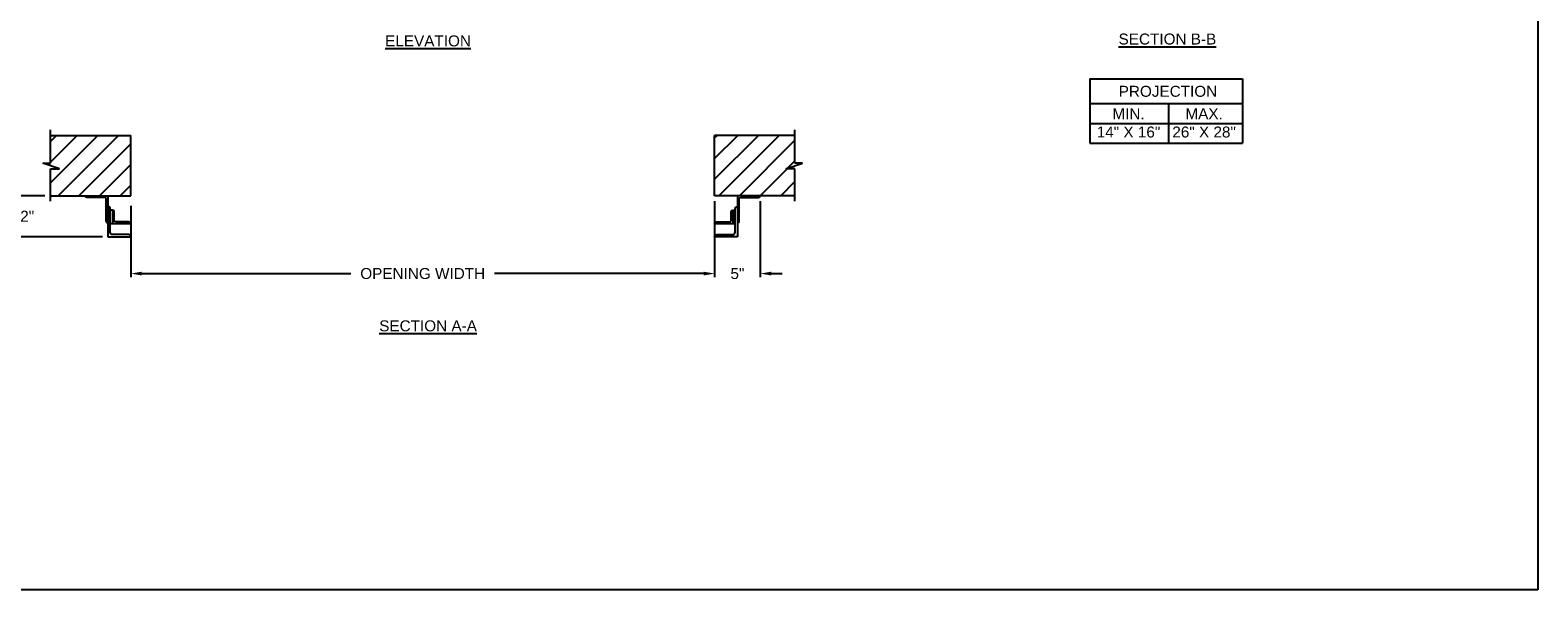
# Model space of a CAD drawing. Header units: inches. Extents: x 169.6 to 213.8, y 195 to 266.5.
# Tile 37 of 49: x 200.8 to 213.8, y 214.7 to 219.5. Entities that reach past the tile are written whole.
import ezdxf

# ---------------------------------------------------------------- set-up
doc = ezdxf.new("R2010")
doc.units = ezdxf.units.IN
doc.header["$LTSCALE"] = 0.25
doc.header["$MEASUREMENT"] = 0
doc.layers.add('ANNOTATIONS', color=1, linetype='Continuous')
doc.layers.add('CHAIN HOIST RH', color=7, linetype='Continuous')
doc.styles.add('ARIAL', font='arial.ttf', dxfattribs={"height": 0.09375})
doc.dimstyles.new('STANDARD$0', dxfattribs={"dimtxt": 0.09375, "dimasz": 0.09375, "dimexe": 0.03125, "dimexo": 0.046875, "dimgap": 0.09, "dimtad": 0, "dimtih": 1, "dimtoh": 1, "dimdec": 4, "dimzin": 0, "dimdsep": 46, "dimtxsty": 'ARIAL', "dimcen": 0.09, "dimadec": 0, "dimazin": 0, "dimtfac": 1, "dimtdec": 4, "dimtofl": 0, "dimtmove": 0, "dimatfit": 1, "dimfxl": 1, "dimtolj": 1, "dimtzin": 0, "dimarcsym": 0})
pattern_1 = [(45, (8.0003, -38.43853), (-0.08838835, 0.08838835), [])]

# ---------------------------------------------------------------- blocks, each defined once
blk = doc.blocks.new('*D38')
at = {"layer": 'ANNOTATIONS', "color": 0, "lineweight": -2, "transparency": 16777216}
for p, q in [((200.708, 218.201), (200.708, 218.295)), ((200.969, 218.107), (200.677, 218.107)), ((201.461, 217.755), (200.677, 217.755)), ((200.708, 217.662), (200.708, 217.568))]:
    blk.add_line(p, q, dxfattribs=at)
at = {"layer": 'ANNOTATIONS', "color": 0, "transparency": 16777216}
for points in [[(200.692, 218.201), (200.723, 218.201), (200.708, 218.107)], [(200.692, 217.662), (200.723, 217.662), (200.708, 217.755)]]:
    blk.add_solid(points, dxfattribs=at)
at = {"layer": 'defpoints', "color": 0, "transparency": 16777216}
for p in [(201.016, 218.107), (200.708, 217.755), (201.508, 217.755)]:
    blk.add_point(p, dxfattribs=at)
at = {"layer": 'ANNOTATIONS', "color": 0, "transparency": 16777216, "insert": (200.708, 217.931), "char_height": 0.0938, "attachment_point": 5, "style": 'ARIAL'}
blk.add_mtext('\\A1;4 1/2"', dxfattribs=at)
blk = doc.blocks.new('*D39')
at = {"layer": 'ANNOTATIONS', "color": 0, "lineweight": -2, "transparency": 16777216}
for p, q in [((206.704, 218.06), (206.704, 217.41)), ((207.094, 218.06), (207.094, 217.41)), ((206.61, 217.441), (206.516, 217.441)), ((207.188, 217.441), (207.282, 217.441))]:
    blk.add_line(p, q, dxfattribs=at)
at = {"layer": 'ANNOTATIONS', "color": 0, "transparency": 16777216}
for points in [[(206.61, 217.457), (206.61, 217.425), (206.704, 217.441)], [(207.188, 217.457), (207.188, 217.425), (207.094, 217.441)]]:
    blk.add_solid(points, dxfattribs=at)
at = {"layer": 'defpoints', "color": 0, "transparency": 16777216}
for p in [(206.704, 218.107), (207.094, 218.107), (207.094, 217.441)]:
    blk.add_point(p, dxfattribs=at)
at = {"layer": 'ANNOTATIONS', "color": 0, "transparency": 16777216, "insert": (206.899, 217.441), "char_height": 0.0938, "attachment_point": 5, "style": 'ARIAL'}
blk.add_mtext('\\A1;5"', dxfattribs=at)
blk = doc.blocks.new('*D46')
at = {"layer": 'ANNOTATIONS', "color": 0, "lineweight": -2, "transparency": 16777216}
for p, q in [((201.704, 218.021), (201.704, 217.41)), ((201.797, 217.441), (203.587, 217.441)), ((206.61, 217.441), (204.82, 217.441)), ((206.704, 217.488), (206.704, 217.472))]:
    blk.add_line(p, q, dxfattribs=at)
at = {"layer": 'ANNOTATIONS', "color": 0, "transparency": 16777216}
for points in [[(201.797, 217.457), (201.797, 217.425), (201.704, 217.441)], [(206.61, 217.457), (206.61, 217.425), (206.704, 217.441)]]:
    blk.add_solid(points, dxfattribs=at)
at = {"layer": 'defpoints', "color": 0, "transparency": 16777216}
for p in [(201.704, 218.068), (206.704, 217.441), (206.704, 217.441)]:
    blk.add_point(p, dxfattribs=at)
at = {"layer": 'ANNOTATIONS', "color": 0, "transparency": 16777216, "insert": (204.204, 217.441), "char_height": 0.09375, "attachment_point": 5, "style": 'ARIAL'}
blk.add_mtext('\\A1;OPENING WIDTH', dxfattribs=at)

msp = doc.modelspace()

# ---------------------------------------------------------------- hatches: boundary and pattern name
at = {"layer": 'CHAIN HOIST RH'}
h = msp.add_hatch(dxfattribs=at)
h.set_pattern_fill('ANSI31', color=256, style=0)
h.set_pattern_definition(pattern_1)
h.paths.add_polyline_path([(201.70373, 218.62271), (201.01623, 218.62271), (201.01623, 218.38551), (200.95212, 218.38551), (201.09419, 218.3386), (201.01623, 218.3386), (201.01623, 218.10708), (201.70373, 218.10708), (201.70373, 218.26959)])
h = msp.add_hatch(dxfattribs=at)
h.set_pattern_fill('ANSI31', color=256, style=0)
h.set_pattern_definition(pattern_1)
h.paths.add_polyline_path([(207.45533, 218.38551), (207.39123, 218.38551), (207.39123, 218.62271), (206.70373, 218.62271), (206.70373, 218.10708), (206.7219, 218.10708), (207.39123, 218.10708), (207.39123, 218.3386), (207.31326, 218.3386)])

# ---------------------------------------------------------------- linework, layer by layer
at = {"layer": 'ANNOTATIONS'}
for p, q in [((209.91719, 219.10674), (209.91719, 218.55537)), ((209.91719, 219.10674), (211.22496, 219.10674)), ((211.22496, 219.10674), (211.22496, 218.55537)), ((209.91719, 218.89527), (211.22496, 218.89527)), ((210.59005, 218.89527), (210.59005, 218.55537)), ((209.91719, 218.72532), (211.22496, 218.72532)), ((209.91719, 218.55537), (211.22496, 218.55537))]:
    msp.add_line(p, q, dxfattribs=at)
at = {"layer": 'CHAIN HOIST RH', "linetype": 'Continuous'}
for p, q in [((201.01623, 218.38551), (201.01623, 218.66958)), ((207.39123, 218.38551), (207.39123, 218.66958)), ((201.09419, 218.3386), (200.95212, 218.38551)), ((200.95212, 218.38551), (201.01623, 218.38551)), ((201.01623, 218.06021), (201.01623, 218.3386)), ((201.01623, 218.3386), (201.09419, 218.3386)), ((207.31326, 218.3386), (207.45533, 218.38551)), ((207.39123, 218.3386), (207.31326, 218.3386)), ((207.45533, 218.38551), (207.39123, 218.38551)), ((207.39123, 218.06021), (207.39123, 218.3386)), ((201.50835, 218.10708), (201.50835, 217.7554)), ((206.89911, 218.10708), (206.89911, 217.7554)), ((201.54742, 217.98495), (201.52788, 217.98495)), ((206.86003, 217.98495), (206.87957, 217.98495)), ((201.50835, 217.87263), (201.50835, 217.87263)), ((201.70373, 217.86772), (201.52788, 217.86772)), ((206.89911, 217.87263), (206.89911, 217.87263))]:
    msp.add_line(p, q, dxfattribs=at)
at = {"layer": 'CHAIN HOIST RH'}
for p, q in [((201.01623, 218.62271), (201.70373, 218.62271)), ((201.70373, 218.10708), (201.70373, 218.62271)), ((206.70373, 218.10708), (206.70373, 218.62271)), ((207.39123, 218.62271), (206.70373, 218.62271)), ((201.01623, 218.10708), (201.70373, 218.10708)), ((207.39123, 218.10708), (206.70373, 218.10708))]:
    msp.add_line(p, q, dxfattribs=at)
at = {"layer": 'CHAIN HOIST RH', "linetype": 'Continuous'}
for points in [[(201.50835, 217.87263, -0.41421356), (201.49369, 217.88728), (201.49369, 218.07778, 0.41421356), (201.47904, 218.09243), (201.32762, 218.09243, -0.41421356), (201.31296, 218.10708), (201.50835, 218.10708)], [(206.89911, 217.87263, 0.41421356), (206.91376, 217.88728), (206.91376, 218.07778, -0.41421356), (206.92842, 218.09243), (207.07984, 218.09243, 0.41421356), (207.09449, 218.10708), (206.89911, 218.10708)], [(201.50835, 217.7554), (201.70373, 217.7554, 0.41421356), (201.68419, 217.77494), (201.54742, 217.77494, -0.41421356), (201.52788, 217.79447), (201.52788, 217.99414, 0.41421356), (201.50835, 218.01368)], [(201.70373, 217.86772, 0.41421356), (201.68907, 217.88238), (201.57673, 217.88238, -0.41421356), (201.56208, 217.89703), (201.56208, 217.9703, 0.41421356), (201.54742, 217.98495), (201.54742, 217.86772)], [(206.89911, 217.7554), (206.70373, 217.7554, -0.41421356), (206.72327, 217.77494), (206.86003, 217.77494, 0.41421356), (206.87957, 217.79447), (206.87957, 217.99414, -0.41421356), (206.89911, 218.01368)], [(206.87957, 217.86772), (206.70373, 217.86772, -0.41421356), (206.71838, 217.88238), (206.83073, 217.88238, 0.41421356), (206.84538, 217.89703), (206.84538, 217.9703, -0.41421356), (206.86003, 217.98495), (206.86003, 217.86772)]]:
    msp.add_lwpolyline(points, format="xyb", dxfattribs=at)
at = {"layer": 'defpoints'}
msp.add_lwpolyline([(213.75315, 214.73552), (194.28327, 214.73552), (194.28327, 227.47063), (213.75315, 227.47063)], close=True, dxfattribs=at)

# ---------------------------------------------------------------- texts
at = {"layer": 'ANNOTATIONS', "char_height": 0.09375, "attachment_point": 2, "style": 'ARIAL'}
for s, insert, width in [('{\\LSECTION B-B}', (210.58116, 219.4946), 1.3823677), ('{\\LELEVATION}', (204.24975, 219.47864), 3.0834986), ('{\\LSECTION A-A}', (204.24975, 217.04081), 1.3823677)]:
    msp.add_mtext(s, dxfattribs=dict(at, insert=insert, width=width))
for s, width, insert in [('PROJECTION ', 1.7594917, (210.58589, 219.04731)), ('MIN.\\P14" X 16" ', 0.6711642, (210.24776, 218.85532)), ('MAX.\\P26" X 28"', 0.6567117, (210.89519, 218.85532))]:
    msp.add_mtext_dynamic_manual_height_columns(s, width=width, gutter_width=1.36268, heights=[0], dxfattribs=dict(at, insert=insert))

# ---------------------------------------------------------------- dimensions: what is measured, and where the dimension line sits
at = {"layer": 'ANNOTATIONS'}
dim = msp.add_linear_dim(base=(200.70778, 217.7554), p1=(201.01623, 218.10708), p2=(201.50835, 217.7554), angle=90, text='4 1/2"', dimstyle='STANDARD$0', dxfattribs=at)
dim.commit()
dim.dimension.update_dxf_attribs({"geometry": '*D38', "text_midpoint": (200.70778, 217.93124), "dimtype": 160})
dim = msp.add_linear_dim(base=(206.70373, 217.44098), p1=(201.70373, 218.06802), p2=(206.70373, 217.44098), text='OPENING WIDTH', dimstyle='STANDARD$0', dxfattribs=at)
dim.commit()
dim.dimension.update_dxf_attribs({"geometry": '*D46', "text_midpoint": (204.20373, 217.44098)})
dim = msp.add_linear_dim(base=(207.09449, 217.44098), p1=(206.70373, 218.10708), p2=(207.09449, 218.10708), text='5"', dimstyle='STANDARD$0', dxfattribs=at)
dim.commit()
dim.dimension.update_dxf_attribs({"geometry": '*D39', "text_midpoint": (206.89911, 217.44098), "dimtype": 160})

doc.saveas('drawing.dxf')
